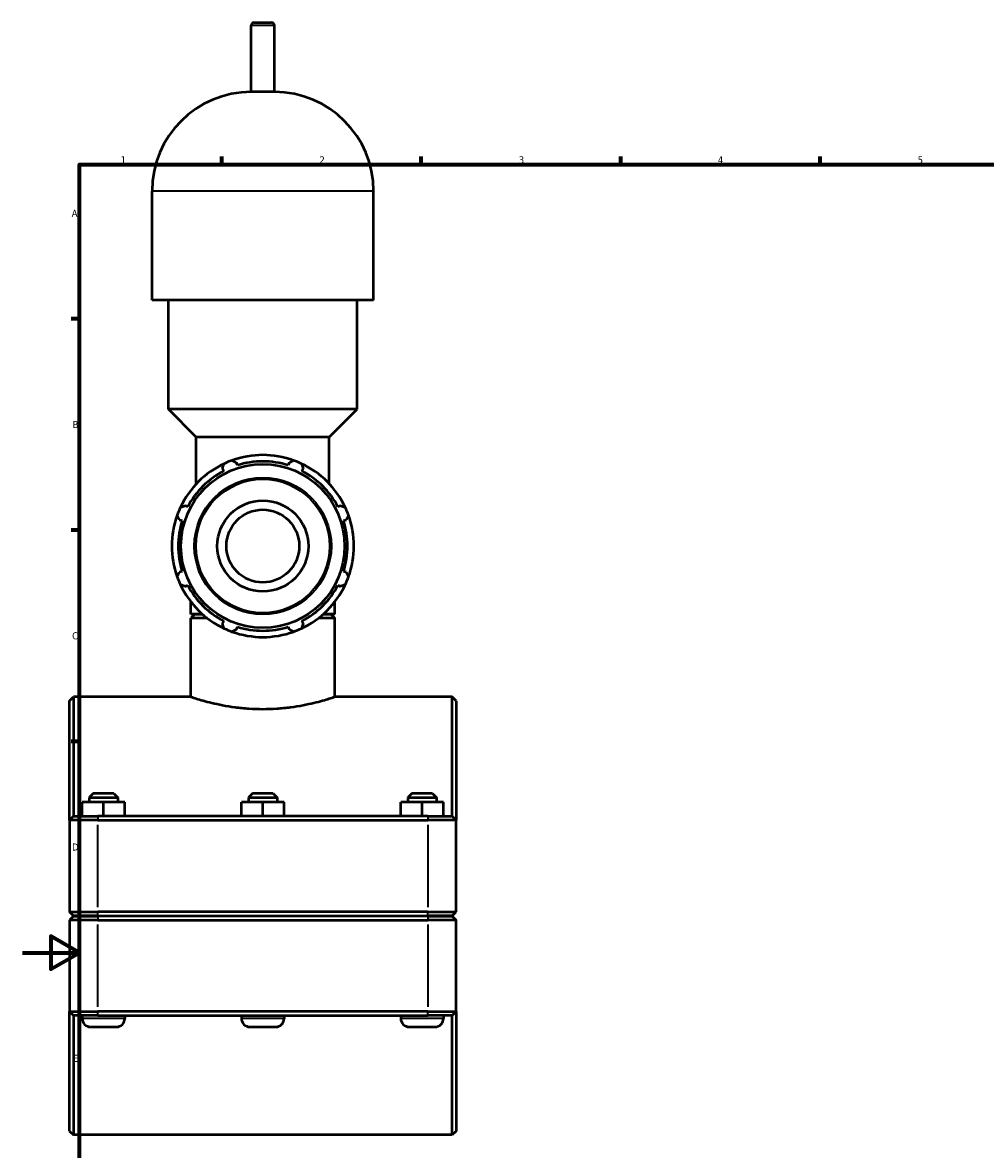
# Model space of a CAD drawing. Header units: millimetres. Extents: x 0 to 1033, y -35 to 1466.
# Tile 2 of 9: x 0 to 338, y 228 to 624. Entities that reach past the tile are written whole.
import ezdxf

# ---------------------------------------------------------------- set-up
doc = ezdxf.new("R2010")
doc.units = ezdxf.units.MM
for name, color, linetype, lineweight in [('Border (ISO)', 7, 'Continuous', 70), ('Visible (ISO)', 7, 'Continuous', 50), ('Visible Narrow (ISO)', 7, 'Continuous', 35)]:
    doc.layers.add(name, color=color, linetype=linetype, lineweight=lineweight)
doc.styles.add('Note Text (ISO)', font='tahoma.ttf')

# ---------------------------------------------------------------- blocks, each defined once
blk = doc.blocks.new('Borders Default Border')
at = {"layer": 'Border (ISO)'}
for p, q in [((70.08, 574), (70.08, 576.9)), ((140.17, 574), (140.17, 576.9)), ((210.25, 574), (210.25, 576.9)), ((280.33, 574), (280.33, 576.9)), ((20, 519.75), (17.1, 519.75)), ((20, 445.5), (17.1, 445.5)), ((20, 371.25), (17.1, 371.25))]:
    blk.add_line(p, q, dxfattribs=at)
at = {"layer": 'Border (ISO)', "flags": 128}
for points in [[(20, 20), (20, 574), (821, 574), (821, 20), (20, 20)], [(0, 297), (20, 297), (10, 302.77), (10, 291.23), (20, 297)]]:
    blk.add_lwpolyline(points, dxfattribs=at)
at = {"layer": 'Border (ISO)', "color": 232, "true_color": 0xca0064, "char_height": 2.5, "attachment_point": 7, "style": 'Note Text (ISO)'}
for s, insert in [('1', (34.48, 574.4)), ('2', (104.37, 574.4)), ('3', (174.43, 574.35)), ('4', (244.42, 574.4)), ('5', (314.64, 574.35)), ('A', (17.29, 555.62)), ('B', (17.59, 481.37)), ('C', (17.43, 407.08)), ('D', (17.43, 332.88)), ('E', (17.64, 258.63))]:
    blk.add_mtext(s, dxfattribs=dict(at, insert=insert))

msp = doc.modelspace()

# ---------------------------------------------------------------- linework, layer by layer
at = {"layer": 'Visible (ISO)'}
for p, q in [((80.364, 599.527), (80.364, 622.927)), ((81.364, 623.927), (87.553, 623.927)), ((88.553, 599.527), (88.553, 622.927)), ((88.553, 599.527), (80.364, 599.527)), ((45.507, 526.327), (45.507, 564.67)), ((123.411, 526.327), (123.411, 564.67)), ((123.411, 526.327), (45.507, 526.327)), ((51.349, 487.985), (51.349, 526.327)), ((117.568, 487.985), (117.568, 526.327)), ((117.568, 487.985), (51.349, 487.985)), ((61.087, 478.247), (51.349, 487.985)), ((107.83, 478.247), (117.568, 487.985)), ((107.83, 478.247), (61.087, 478.247)), ((61.087, 461.786), (61.087, 478.247)), ((107.83, 461.786), (107.83, 478.247)), ((75.51, 468.31), (75.221, 469.226)), ((93.696, 469.226), (93.408, 468.31)), ((70.274, 467.176), (70.717, 466.325)), ((98.2, 466.325), (98.643, 467.176)), ((58.061, 453.669), (57.21, 454.112)), ((111.708, 454.112), (110.856, 453.669)), ((55.16, 449.165), (56.076, 448.876)), ((112.841, 448.876), (113.757, 449.165)), ((56.076, 430.978), (55.16, 430.69)), ((113.757, 430.69), (112.841, 430.978)), ((57.21, 425.742), (58.061, 426.186)), ((110.856, 426.186), (111.708, 425.742)), ((59.14, 416.027), (59.14, 420.358)), ((109.777, 416.027), (109.777, 420.358)), ((63.18, 416.027), (59.14, 416.027)), ((60.54, 415.927), (59.14, 414.527)), ((60.54, 415.927), (63.293, 415.927)), ((105.625, 415.927), (108.377, 415.927)), ((109.777, 416.027), (105.737, 416.027)), ((108.377, 415.927), (109.777, 414.527)), ((59.14, 386.927), (59.14, 414.527)), ((64.995, 414.527), (59.14, 414.527)), ((70.717, 413.53), (70.274, 412.678)), ((98.643, 412.678), (98.2, 413.53)), ((109.777, 414.527), (103.922, 414.527)), ((109.777, 386.927), (109.777, 414.527)), ((75.221, 410.629), (75.51, 411.545)), ((93.408, 411.545), (93.696, 410.629)), ((16.459, 385.527), (17.859, 386.927)), ((16.459, 343.527), (16.459, 385.527)), ((17.859, 386.927), (17.859, 344.927)), ((59.14, 386.927), (17.859, 386.927)), ((151.059, 386.927), (109.777, 386.927)), ((151.059, 344.927), (151.059, 386.927)), ((152.459, 385.527), (151.059, 386.927)), ((152.459, 385.527), (152.459, 343.527)), ((24.859, 352.927), (23.459, 351.527)), ((32.059, 352.927), (24.859, 352.927)), ((32.059, 352.927), (33.459, 351.527)), ((80.859, 352.927), (79.459, 351.527)), ((88.059, 352.927), (80.859, 352.927)), ((88.059, 352.927), (89.459, 351.527)), ((136.859, 352.927), (135.459, 351.527)), ((144.059, 352.927), (136.859, 352.927)), ((144.059, 352.927), (145.459, 351.527)), ((20.935, 344.927), (20.935, 349.927)), ((28.412, 349.927), (20.935, 349.927)), ((23.459, 351.527), (33.459, 351.527)), ((23.459, 351.527), (23.459, 349.927)), ((28.412, 344.927), (28.412, 349.927)), ((35.935, 349.927), (28.412, 349.927)), ((33.459, 351.527), (33.459, 349.927)), ((35.935, 344.927), (35.935, 349.927)), ((35.982, 349.927), (35.935, 349.927)), ((35.982, 344.927), (35.982, 349.927)), ((76.935, 344.927), (76.935, 349.927)), ((84.412, 349.927), (76.935, 349.927)), ((79.459, 351.527), (89.459, 351.527)), ((79.459, 351.527), (79.459, 349.927)), ((84.412, 344.927), (84.412, 349.927)), ((91.935, 349.927), (84.412, 349.927)), ((89.459, 351.527), (89.459, 349.927)), ((91.935, 344.927), (91.935, 349.927)), ((91.982, 349.927), (91.935, 349.927)), ((91.982, 344.927), (91.982, 349.927)), ((132.935, 344.927), (132.935, 349.927)), ((140.412, 349.927), (132.935, 349.927)), ((135.459, 351.527), (145.459, 351.527)), ((135.459, 351.527), (135.459, 349.927)), ((140.412, 344.927), (140.412, 349.927)), ((147.935, 349.927), (140.412, 349.927)), ((145.459, 351.527), (145.459, 349.927)), ((147.935, 344.927), (147.935, 349.927)), ((147.982, 349.927), (147.935, 349.927)), ((147.982, 344.927), (147.982, 349.927)), ((17.859, 344.927), (16.459, 343.527)), ((17.859, 344.927), (26.509, 344.927)), ((142.409, 344.927), (26.509, 344.927)), ((142.409, 344.927), (151.059, 344.927)), ((151.059, 344.927), (152.459, 343.527)), ((26.509, 343.527), (16.459, 343.527)), ((16.459, 343.527), (16.459, 311.377)), ((26.509, 343.527), (142.409, 343.527)), ((152.459, 343.527), (142.409, 343.527)), ((152.459, 311.377), (152.459, 343.527)), ((17.859, 309.977), (16.459, 311.377)), ((16.459, 311.377), (26.509, 311.377)), ((17.859, 309.877), (16.459, 308.477)), ((26.509, 309.977), (17.859, 309.977)), ((17.859, 309.877), (26.509, 309.877)), ((20.959, 309.977), (20.959, 309.877)), ((142.409, 311.377), (26.509, 311.377)), ((26.509, 309.977), (142.409, 309.977)), ((142.409, 309.877), (26.509, 309.877)), ((35.959, 309.977), (35.959, 309.877)), ((76.959, 309.977), (76.959, 309.877)), ((91.959, 309.977), (91.959, 309.877)), ((132.959, 309.977), (132.959, 309.877)), ((142.409, 311.377), (152.459, 311.377)), ((151.059, 309.977), (142.409, 309.977)), ((142.409, 309.877), (151.059, 309.877)), ((147.959, 309.977), (147.959, 309.877)), ((151.059, 309.977), (152.459, 311.377)), ((151.059, 309.877), (152.459, 308.477)), ((26.509, 308.477), (16.459, 308.477)), ((16.459, 308.477), (16.459, 276.327)), ((26.509, 308.477), (142.409, 308.477)), ((152.459, 308.477), (142.409, 308.477)), ((152.459, 276.327), (152.459, 308.477)), ((16.459, 276.327), (26.509, 276.327)), ((16.459, 234.327), (16.459, 276.327)), ((17.859, 274.927), (16.459, 276.327)), ((17.859, 274.927), (17.859, 232.927)), ((26.509, 274.927), (17.859, 274.927)), ((20.959, 274.927), (20.959, 273.927)), ((142.409, 276.327), (26.509, 276.327)), ((26.509, 274.927), (142.409, 274.927)), ((35.959, 274.927), (35.959, 273.927)), ((76.959, 274.927), (76.959, 273.927)), ((91.959, 274.927), (91.959, 273.927)), ((132.959, 274.927), (132.959, 273.927)), ((142.409, 276.327), (152.459, 276.327)), ((151.059, 274.927), (142.409, 274.927)), ((147.959, 274.927), (147.959, 273.927)), ((151.059, 274.927), (152.459, 276.327)), ((151.059, 232.927), (151.059, 274.927)), ((152.459, 276.327), (152.459, 234.327)), ((23.959, 270.927), (32.959, 270.927)), ((79.959, 270.927), (88.959, 270.927)), ((135.959, 270.927), (144.959, 270.927)), ((16.459, 234.327), (17.859, 232.927)), ((152.459, 234.327), (151.059, 232.927)), ((151.059, 232.927), (17.859, 232.927))]:
    msp.add_line(p, q, dxfattribs=at)
for radius in [28.761, 16, 12.8]:
    msp.add_circle((84.459, 439.927), radius, dxfattribs=at)
for centre, radius, start, end in [((81.364, 622.927), 1, 90, 180), ((87.553, 622.927), 1, 0, 90), ((80.364, 564.67), 34.857, 90, 180), ((88.553, 564.67), 34.857, 0, 90), ((84.459, 439.927), 32, 70.20802, 109.79198), ((84.459, 439.927), 32, 115.20802, 154.79198), ((84.459, 439.927), 32, 109.79198, 115.20802), ((84.459, 439.927), 29.76, 72.5, 107.5), ((84.459, 439.927), 32, 64.79198, 70.20802), ((84.459, 439.927), 32, 25.20802, 64.79198), ((84.459, 439.927), 29.76, 117.5, 152.5), ((84.459, 439.927), 29.76, 27.5, 62.5), ((84.459, 439.927), 32, 154.79198, 160.20802), ((84.459, 439.927), 32, 19.79198, 25.20802), ((84.459, 439.927), 32, 160.20802, 199.79198), ((84.459, 439.927), 29.76, 162.5, 197.5), ((84.459, 439.927), 29.76, 342.5, 17.5), ((84.459, 439.927), 32, 340.20802, 19.79198), ((84.459, 439.927), 32, 199.79198, 205.20802), ((84.459, 439.927), 32, 334.79198, 340.20802), ((84.459, 439.927), 32, 205.20802, 244.79198), ((84.459, 439.927), 29.76, 207.5, 242.5), ((84.459, 439.927), 32, 295.20802, 334.79198), ((84.459, 439.927), 29.76, 297.5, 332.5), ((84.459, 439.927), 32, 244.79198, 250.20802), ((84.459, 439.927), 32, 250.20802, 289.79198), ((84.459, 439.927), 29.76, 252.5, 287.5), ((84.459, 439.927), 32, 289.79198, 295.20802), ((23.959, 273.927), 3, 180, 270), ((32.959, 273.927), 3, 270, 0), ((79.959, 273.927), 3, 180, 270), ((88.959, 273.927), 3, 270, 0), ((135.959, 273.927), 3, 180, 270), ((144.959, 273.927), 3, 270, 0)]:
    msp.add_arc(centre, radius, start, end, dxfattribs=at)
for points, weights in [([(70.274, 467.176), (70.546, 468.011), (70.83, 468.88)], [1.00139794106, 1.00110742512, 1]), ([(73.623, 470.037), (74.438, 469.623), (75.221, 469.226)], [1, 1.00110742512, 1.00139794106]), ([(93.696, 469.226), (94.479, 469.623), (95.294, 470.037)], [1.00139794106, 1.00110742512, 1]), ([(98.088, 468.88), (98.371, 468.011), (98.643, 467.176)], [1, 1.00110742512, 1.00139794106]), ([(55.506, 453.556), (56.375, 453.84), (57.21, 454.112)], [1, 1.00110742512, 1.00139794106]), ([(111.708, 454.112), (112.542, 453.84), (113.411, 453.556)], [1.00139794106, 1.00110742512, 1]), ([(55.16, 449.165), (54.763, 449.948), (54.349, 450.763)], [1.00139794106, 1.00110742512, 1]), ([(114.568, 450.763), (114.154, 449.948), (113.757, 449.165)], [1, 1.00110742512, 1.00139794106]), ([(54.349, 429.092), (54.763, 429.907), (55.16, 430.69)], [1, 1.00110742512, 1.00139794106]), ([(113.757, 430.69), (114.154, 429.907), (114.568, 429.092)], [1.00139794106, 1.00110742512, 1]), ([(57.21, 425.742), (56.375, 426.015), (55.506, 426.298)], [1.00139794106, 1.00110742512, 1]), ([(113.411, 426.298), (112.542, 426.015), (111.708, 425.742)], [1, 1.00110742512, 1.00139794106]), ([(70.83, 410.975), (70.546, 411.844), (70.274, 412.678)], [1, 1.00110742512, 1.00139794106]), ([(98.643, 412.678), (98.371, 411.844), (98.088, 410.975)], [1.00139794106, 1.00110742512, 1]), ([(75.221, 410.629), (74.438, 410.232), (73.623, 409.818)], [1.00139794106, 1.00110742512, 1]), ([(95.294, 409.818), (94.479, 410.232), (93.696, 410.629)], [1, 1.00110742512, 1.00139794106])]:
    msp.add_rational_spline(points, weights, degree=2, dxfattribs=at)
msp.add_open_spline([(59.14, 386.927), (59.14, 386.927), (59.294, 386.876), (59.941, 386.667), (60.433, 386.509), (61.729, 386.113), (62.533, 385.874), (64.388, 385.359), (65.438, 385.084), (67.673, 384.55), (68.936, 384.272), (71.689, 383.746), (73.179, 383.499), (76.294, 383.086), (77.921, 382.921), (81.202, 382.7), (82.856, 382.646), (86.061, 382.646), (87.715, 382.7), (90.996, 382.921), (92.623, 383.086), (95.738, 383.499), (97.228, 383.746), (99.981, 384.272), (101.244, 384.55), (103.479, 385.084), (104.529, 385.359), (106.384, 385.874), (107.189, 386.113), (108.484, 386.509), (108.976, 386.667), (109.623, 386.876), (109.777, 386.927), (109.777, 386.927)], degree=3, knots=[3.8460273, 3.8460273, 3.8460273, 3.8460273, 4.3266754, 4.3266754, 4.8073236, 4.8073236, 5.2879717, 5.2879717, 5.7686199, 5.7686199, 6.2494785, 6.2494785, 6.7303372, 6.7303372, 7.2111959, 7.2111959, 7.6920546, 7.6920546, 8.1729133, 8.1729133, 8.6537719, 8.6537719, 9.1346306, 9.1346306, 9.6154893, 9.6154893, 10.0961374, 10.0961374, 10.5767856, 10.5767856, 11.0574337, 11.0574337, 11.5380819, 11.5380819, 11.5380819, 11.5380819], dxfattribs=at)
at = {"layer": 'Visible Narrow (ISO)'}
for p, q in [((88.503, 622.927), (80.414, 622.927)), ((122.931, 564.67), (45.986, 564.67)), ((26.509, 344.857), (26.509, 343.597)), ((142.409, 344.857), (142.409, 343.597)), ((26.509, 312.985), (26.509, 341.92)), ((142.409, 341.92), (142.409, 312.985)), ((26.509, 310.047), (26.509, 311.307)), ((26.509, 309.807), (26.509, 308.547)), ((142.409, 310.047), (142.409, 311.307)), ((142.409, 309.807), (142.409, 308.547)), ((26.509, 277.935), (26.509, 306.87)), ((142.409, 306.87), (142.409, 277.935)), ((35.866, 273.927), (21.051, 273.927)), ((26.509, 274.997), (26.509, 276.257)), ((91.866, 273.927), (77.051, 273.927)), ((147.866, 273.927), (133.051, 273.927)), ((142.409, 274.997), (142.409, 276.257))]:
    msp.add_line(p, q, dxfattribs=at)
for radius in [24.093, 23.463]:
    msp.add_circle((84.459, 439.927), radius, dxfattribs=at)

# ---------------------------------------------------------------- block references
msp.add_blockref('Borders Default Border', (0, 0))

doc.saveas('drawing.dxf')
